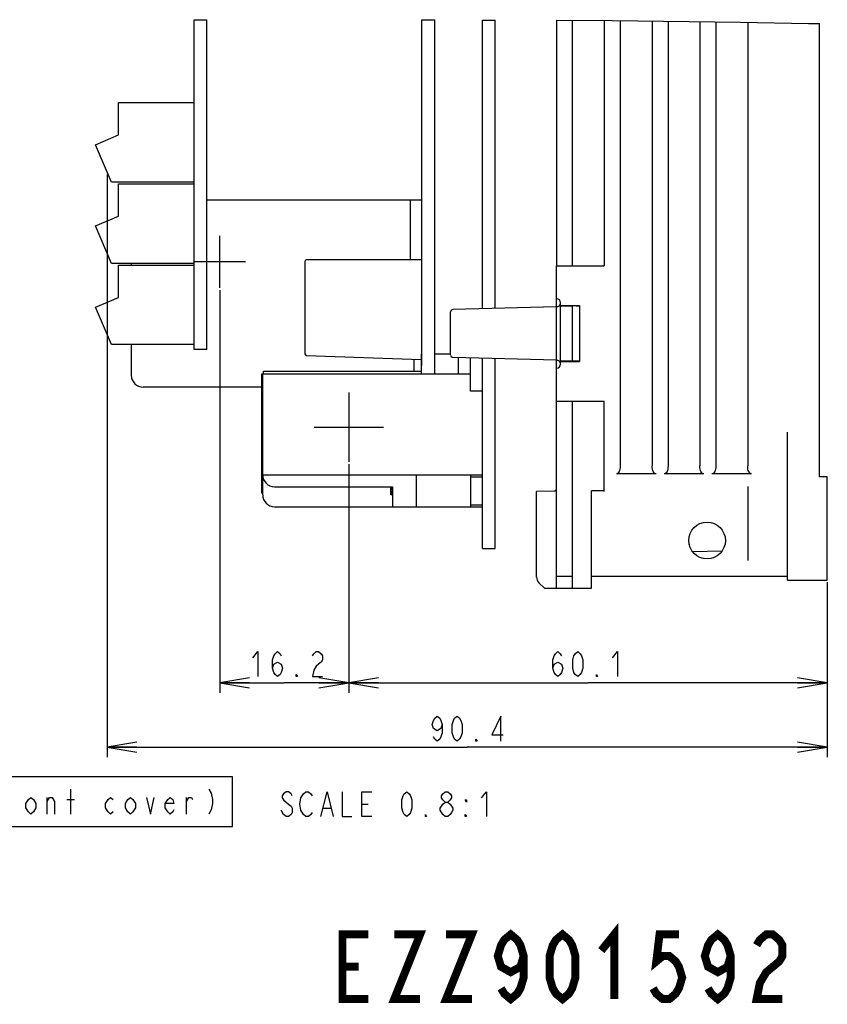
# Model space of a CAD drawing. Extents: x 35 to 410, y 13 to 287.
# Tile 14 of 15: x 318 to 399, y 16 to 115. Entities that reach past the tile are written whole.
import ezdxf

# ---------------------------------------------------------------- set-up
doc = ezdxf.new("R2010")
doc.units = 0
doc.header["$LTSCALE"] = 23.1
doc.layers.get('0').update_dxf_attribs({"linetype": 'CONTINUOUS'})
doc.layers.add('ALL_DIM', color=7, linetype='CONTINUOUS')
doc.layers.add('ALL_NOTE', color=7, linetype='CONTINUOUS')
doc.dimstyles.get("Standard").update_dxf_attribs({"dimtxt": 2.5, "dimasz": 2.5, "dimexe": 1.25, "dimexo": 0.625, "dimtad": 1, "dimcen": 2.5, "dimazin": 3, "dimtfac": 1, "dimtmove": 0, "dimatfit": 3})

# ---------------------------------------------------------------- blocks, each defined once
blk = doc.blocks.new('_OPEN')
at = {"color": 0, "linetype": 'BYBLOCK'}
for p, q in [((0, 0), (-1, 0.167)), ((-1, -0.167), (0, 0)), ((-1, 0), (0, 0))]:
    blk.add_line(p, q, dxfattribs=at)
blk = doc.blocks.new('*D12')
at = {"layer": 'ALL_DIM', "color": 2, "linetype": 'CONTINUOUS'}
for p, q in [((350.734, 70.517), (350.734, 47.557)), ((398.814, 58.672), (398.814, 47.557)), ((350.734, 48.557), (374.774, 48.557)), ((398.814, 48.557), (374.774, 48.557))]:
    blk.add_line(p, q, dxfattribs=at)
at = {"layer": 'ALL_DIM', "color": 2, "linetype": 'CONTINUOUS', "xscale": 3, "yscale": 3, "zscale": 3, "rotation": 180}
blk.add_blockref('_OPEN', (350.734, 48.557), dxfattribs=at)
at = {"layer": 'ALL_DIM', "color": 2, "linetype": 'CONTINUOUS', "xscale": 3, "yscale": 3, "zscale": 3}
blk.add_blockref('_OPEN', (398.814, 48.557), dxfattribs=at)
blk = doc.blocks.new('*D13')
at = {"layer": 'ALL_DIM', "color": 2, "linetype": 'CONTINUOUS'}
for p, q in [((337.774, 87.997), (337.774, 47.557)), ((350.734, 70.517), (350.734, 47.557)), ((337.774, 48.557), (344.254, 48.557)), ((350.734, 48.557), (344.254, 48.557))]:
    blk.add_line(p, q, dxfattribs=at)
at = {"layer": 'ALL_DIM', "color": 2, "linetype": 'CONTINUOUS', "xscale": 3, "yscale": 3, "zscale": 3, "rotation": 180}
blk.add_blockref('_OPEN', (337.774, 48.557), dxfattribs=at)
at = {"layer": 'ALL_DIM', "color": 2, "linetype": 'CONTINUOUS', "xscale": 3, "yscale": 3, "zscale": 3}
blk.add_blockref('_OPEN', (350.734, 48.557), dxfattribs=at)
blk = doc.blocks.new('*D14')
at = {"layer": 'ALL_DIM', "color": 2, "linetype": 'CONTINUOUS'}
for p, q in [((326.463, 99.609), (326.463, 41.071)), ((398.814, 58.108), (398.814, 41.071)), ((326.463, 42.071), (362.639, 42.071)), ((398.814, 42.071), (362.639, 42.071))]:
    blk.add_line(p, q, dxfattribs=at)
at = {"layer": 'ALL_DIM', "color": 2, "linetype": 'CONTINUOUS', "xscale": 3, "yscale": 3, "zscale": 3, "rotation": 180}
blk.add_blockref('_OPEN', (326.463, 42.071), dxfattribs=at)
at = {"layer": 'ALL_DIM', "color": 2, "linetype": 'CONTINUOUS', "xscale": 3, "yscale": 3, "zscale": 3}
blk.add_blockref('_OPEN', (398.814, 42.071), dxfattribs=at)

msp = doc.modelspace()

# ---------------------------------------------------------------- linework, layer by layer
at = {"color": 7, "linetype": 'CONTINUOUS'}
for p, q in [((335.214, 82.047), (335.214, 115.172)), ((335.214, 115.172), (335.815, 115.169)), ((335.815, 115.169), (336.494, 115.168)), ((336.494, 82.047), (336.494, 115.168)), ((358.094, 80.447), (358.094, 115.144)), ((358.094, 115.144), (359.374, 115.144)), ((359.374, 79.607), (359.374, 115.144)), ((364.174, 86.131), (364.174, 115.14)), ((364.174, 115.14), (365.454, 115.135)), ((365.454, 86.164), (365.454, 115.135)), ((371.614, 115.109), (371.614, 90.457)), ((371.614, 115.109), (377.189, 115.086)), ((373.214, 90.457), (373.214, 115.103)), ((376.414, 115.09), (376.414, 90.447)), ((377.189, 115.086), (390.08, 114.915)), ((378.014, 115.075), (378.014, 70.338)), ((381.214, 115.033), (381.214, 70.338)), ((382.814, 115.012), (382.814, 70.338)), ((386.014, 114.969), (386.014, 70.338)), ((387.614, 114.948), (387.614, 70.338)), ((390.08, 114.915), (396.92, 114.782)), ((390.814, 114.901), (390.814, 70.338)), ((396.92, 114.782), (398.014, 114.784)), ((398.014, 69.247), (398.014, 114.784)), ((327.614, 103.594), (327.614, 106.847)), ((327.614, 106.847), (335.214, 106.847)), ((325.294, 102.607), (327.614, 103.594)), ((326.894, 98.847), (325.294, 102.607)), ((335.214, 98.847), (326.894, 98.847)), ((327.614, 95.434), (327.614, 98.687)), ((327.614, 98.687), (335.214, 98.687)), ((358.094, 97.047), (336.494, 97.047)), ((356.894, 97.047), (356.894, 91.047)), ((325.294, 94.447), (327.614, 95.434)), ((326.894, 90.687), (325.294, 94.447)), ((337.774, 88.247), (337.774, 93.447)), ((358.094, 91.047), (346.494, 91.047)), ((335.214, 90.687), (326.894, 90.687)), ((327.614, 87.274), (327.614, 90.527)), ((327.614, 90.527), (335.214, 90.527)), ((328.894, 90.687), (328.894, 90.527)), ((340.374, 90.847), (335.174, 90.847)), ((346.334, 90.887), (346.334, 81.601)), ((371.614, 90.457), (373.214, 90.457)), ((371.614, 90.447), (376.414, 90.447)), ((371.614, 80.968), (371.614, 90.447)), ((325.294, 86.287), (327.614, 87.274)), ((326.894, 82.527), (325.294, 86.287)), ((371.614, 86.325), (361.208, 86.053)), ((372.014, 86.447), (372.014, 86.729)), ((372.014, 86.447), (373.934, 86.447)), ((372.014, 86.44), (373.214, 86.419)), ((372.014, 80.854), (372.014, 86.44)), ((373.579, 86.419), (373.214, 86.419)), ((373.214, 80.875), (373.214, 86.419)), ((373.579, 86.419), (373.721, 86.42)), ((373.934, 86.447), (373.902, 86.426)), ((373.934, 86.447), (373.934, 80.847)), ((360.974, 81.492), (360.974, 85.813)), ((335.214, 82.527), (326.894, 82.527)), ((328.894, 82.527), (328.894, 79.447)), ((336.494, 82.047), (335.214, 82.047)), ((346.489, 81.442), (358.014, 81.049)), ((358.094, 81.607), (358.014, 81.607)), ((358.014, 81.607), (358.014, 79.607)), ((359.374, 81.607), (360.974, 81.607)), ((371.614, 80.968), (361.208, 81.241)), ((361.774, 79.607), (361.774, 81.226)), ((362.974, 77.847), (362.974, 81.194)), ((364.174, 62.047), (364.174, 81.163)), ((365.454, 62.047), (365.454, 81.129)), ((357.294, 79.847), (357.294, 81.074)), ((371.614, 76.847), (371.614, 80.965)), ((373.214, 80.875), (372.014, 80.854)), ((372.014, 80.847), (373.934, 80.847)), ((372.014, 80.565), (372.014, 80.847)), ((373.579, 80.875), (373.214, 80.875)), ((373.934, 80.847), (373.902, 80.868)), ((342.014, 67.607), (342.014, 79.607)), ((342.014, 79.607), (362.974, 79.607)), ((342.094, 67.447), (342.094, 79.607)), ((342.174, 79.607), (342.174, 79.847)), ((342.174, 79.847), (358.014, 79.847)), ((342.014, 78.247), (330.094, 78.247)), ((350.734, 77.727), (350.734, 70.767)), ((364.174, 77.847), (362.974, 77.847)), ((371.614, 76.847), (376.414, 76.847)), ((371.614, 76.836), (373.214, 76.836)), ((371.614, 58.047), (371.614, 76.836)), ((373.214, 58.047), (373.214, 76.836)), ((376.414, 67.77), (376.414, 76.847)), ((347.254, 74.247), (354.214, 74.247)), ((394.814, 58.847), (394.814, 73.746)), ((342.094, 69.447), (364.174, 69.447)), ((357.534, 66.247), (357.534, 69.447)), ((362.974, 69.447), (362.974, 66.247)), ((362.974, 69.247), (364.174, 69.247)), ((381.608, 69.532), (377.62, 69.532)), ((386.408, 69.532), (382.42, 69.532)), ((391.208, 69.532), (387.22, 69.532)), ((398.814, 69.233), (398.014, 69.247)), ((390.814, 68.275), (390.814, 60.847)), ((398.814, 58.847), (398.814, 69.233)), ((342.014, 67.607), (342.094, 67.607)), ((343.294, 68.247), (355.134, 68.247)), ((354.974, 67.447), (354.974, 68.247)), ((355.134, 68.196), (354.974, 68.196)), ((355.134, 68.094), (354.974, 68.094)), ((355.134, 67.957), (354.974, 67.957)), ((355.134, 67.821), (354.974, 67.821)), ((355.134, 67.719), (354.974, 67.719)), ((355.134, 67.617), (354.974, 67.617)), ((355.134, 67.549), (354.974, 67.549)), ((355.134, 67.481), (354.974, 67.481)), ((355.134, 67.447), (354.974, 67.447)), ((355.134, 68.247), (355.134, 66.247)), ((371.378, 67.81), (369.614, 67.779)), ((369.614, 59.178), (369.614, 67.779)), ((376.414, 67.845), (375.134, 67.845)), ((375.134, 58.047), (375.134, 67.845)), ((362.974, 66.447), (364.174, 66.447)), ((343.294, 66.247), (364.174, 66.247)), ((364.174, 62.047), (365.454, 62.047)), ((388.22, 61.79), (385.297, 61.714)), ((369.848, 58.612), (370.414, 58.047)), ((373.214, 59.247), (371.614, 59.247)), ((394.814, 59.247), (375.134, 59.247)), ((394.814, 58.847), (398.814, 58.847)), ((370.414, 58.047), (375.134, 58.047))]:
    msp.add_line(p, q, dxfattribs=at)
for points in [[(373.721, 86.42), (373.782, 86.421), (373.831, 86.422), (373.869, 86.423), (373.893, 86.424), (373.902, 86.426)], [(373.902, 80.868), (373.893, 80.869), (373.869, 80.871), (373.831, 80.872), (373.782, 80.873), (373.721, 80.874), (373.579, 80.875)], [(378.014, 70.338), (378.007, 70.175), (377.987, 70.026), (377.954, 69.894), (377.91, 69.778), (377.853, 69.678), (377.783, 69.599), (377.704, 69.549), (377.62, 69.532)], [(381.608, 69.532), (381.525, 69.549), (381.447, 69.598), (381.378, 69.674), (381.32, 69.774), (381.274, 69.892), (381.242, 70.025), (381.221, 70.174), (381.214, 70.338)], [(382.814, 70.338), (382.807, 70.175), (382.787, 70.026), (382.754, 69.894), (382.71, 69.778), (382.653, 69.678), (382.583, 69.599), (382.504, 69.549), (382.42, 69.532)], [(386.408, 69.532), (386.325, 69.549), (386.247, 69.598), (386.177, 69.674), (386.119, 69.775), (386.074, 69.892), (386.042, 70.026), (386.021, 70.174), (386.014, 70.338)], [(387.614, 70.338), (387.607, 70.175), (387.587, 70.026), (387.554, 69.894), (387.51, 69.778), (387.453, 69.678), (387.383, 69.599), (387.304, 69.549), (387.22, 69.532)], [(391.208, 69.532), (391.124, 69.549), (391.045, 69.599), (390.975, 69.678), (390.918, 69.778), (390.874, 69.894), (390.841, 70.026), (390.821, 70.175), (390.814, 70.338)]]:
    msp.add_lwpolyline(points, dxfattribs=at)
msp.add_circle((386.734, 62.847), 1.84, dxfattribs=at)
for centre, radius, start, end in [((346.494, 90.887), 0.16, 90, 180), ((371.614, 86.729), 0.4, 0, 90), ((371.614, 86.725), 0.4, 270, 342.38462), ((361.214, 85.813), 0.24, 91.5, 180), ((346.494, 81.601), 0.16, 180, 268.05191), ((361.214, 81.481), 0.24, 180, 268.5), ((371.614, 80.565), 0.4, 18, 90), ((371.614, 80.565), 0.4, 270, 360), ((330.094, 79.447), 1.2, 180, 270), ((343.294, 69.447), 1.2, 180, 270), ((343.294, 67.447), 1.2, 180, 270), ((371.374, 68.05), 0.24, 271, 359.99996), ((370.414, 59.178), 0.8, 180, 225)]:
    msp.add_arc(centre, radius, start, end, dxfattribs=at)
at = {"layer": 'ALL_DIM', "color": 2, "linetype": 'CONTINUOUS'}
for points in [[(341.091, 51.057), (341.591, 51.682), (341.591, 49.182)], [(343.091, 50.015), (343.216, 50.432), (343.591, 50.64), (343.966, 50.432), (344.091, 50.015), (343.966, 49.598), (343.841, 49.39), (343.591, 49.182), (343.341, 49.39), (343.216, 49.598), (343.091, 50.015), (343.091, 50.848), (343.216, 51.265), (343.341, 51.473), (343.591, 51.682), (343.841, 51.473), (343.966, 51.265)], [(347.091, 51.265), (347.216, 51.473), (347.466, 51.682), (347.716, 51.682), (347.966, 51.473), (348.091, 51.265), (348.091, 50.848), (347.966, 50.64), (347.716, 50.432), (347.466, 50.223), (347.216, 49.807), (347.091, 49.182), (348.091, 49.182)], [(371.242, 50.015), (371.367, 50.432), (371.742, 50.64), (372.117, 50.432), (372.242, 50.015), (372.117, 49.598), (371.992, 49.39), (371.742, 49.182), (371.492, 49.39), (371.367, 49.598), (371.242, 50.015), (371.242, 50.848), (371.367, 51.265), (371.492, 51.473), (371.742, 51.682), (371.992, 51.473), (372.117, 51.265)], [(373.742, 49.182), (373.492, 49.39), (373.367, 49.598), (373.242, 50.015), (373.242, 50.848), (373.367, 51.265), (373.492, 51.473), (373.742, 51.682), (373.992, 51.473), (374.117, 51.265), (374.242, 50.848), (374.242, 50.015), (374.117, 49.598), (373.992, 49.39), (373.742, 49.182)], [(377.242, 51.057), (377.742, 51.682), (377.742, 49.182)], [(345.591, 49.182), (345.466, 49.182), (345.466, 49.39), (345.591, 49.182)], [(375.742, 49.182), (375.617, 49.182), (375.617, 49.39), (375.742, 49.182)], [(360.127, 44.362), (360.002, 43.946), (359.627, 43.737), (359.252, 43.946), (359.127, 44.362), (359.252, 44.779), (359.377, 44.987), (359.627, 45.196), (359.877, 44.987), (360.002, 44.779), (360.127, 44.362), (360.127, 43.529), (360.002, 43.112), (359.877, 42.904), (359.627, 42.696), (359.377, 42.904), (359.252, 43.112)], [(361.627, 42.696), (361.377, 42.904), (361.252, 43.112), (361.127, 43.529), (361.127, 44.362), (361.252, 44.779), (361.377, 44.987), (361.627, 45.196), (361.877, 44.987), (362.002, 44.779), (362.127, 44.362), (362.127, 43.529), (362.002, 43.112), (361.877, 42.904), (361.627, 42.696)], [(366.002, 42.696), (366.002, 45.196), (365.127, 43.321), (366.252, 43.321)], [(363.627, 42.696), (363.502, 42.696), (363.502, 42.904), (363.627, 42.696)]]:
    msp.add_lwpolyline(points, dxfattribs=at)
at = {"layer": 'ALL_NOTE', "color": 2, "linetype": 'CONTINUOUS'}
for p, q in [((322.807, 35.37), (322.807, 37.87)), ((320.432, 35.37), (320.432, 37.037)), ((322.432, 36.828), (323.182, 36.828)), ((334.432, 35.37), (334.432, 37.037)), ((344.189, 35.323), (343.939, 35.74)), ((348.189, 35.948), (348.939, 35.948)), ((352.064, 36.365), (352.689, 36.365)), ((360.439, 35.115), (360.189, 35.323))]:
    msp.add_line(p, q, dxfattribs=at)
for points in [[(280.557, 34.12), (339.057, 34.12), (339.057, 39.12), (280.557, 39.12), (280.557, 34.12)], [(336.682, 37.87), (336.932, 37.453), (337.057, 36.828), (337.057, 36.412), (336.932, 35.787), (336.682, 35.37)], [(345.064, 37.198), (344.939, 37.407), (344.689, 37.615), (344.439, 37.615), (344.189, 37.407), (344.064, 37.198), (344.064, 36.99), (344.189, 36.782)], [(345.939, 35.74), (345.814, 36.365), (345.939, 36.99), (346.064, 37.198), (346.189, 37.407), (346.439, 37.615), (346.689, 37.615), (346.939, 37.407), (347.064, 37.198)], [(347.939, 35.115), (348.564, 37.615), (349.189, 35.115)], [(350.064, 37.615), (350.064, 35.115), (351.064, 35.115)], [(353.064, 35.115), (352.064, 35.115), (352.064, 37.615), (353.064, 37.615)], [(356.564, 35.115), (356.314, 35.323), (356.189, 35.532), (356.064, 35.948), (356.064, 36.782), (356.189, 37.198), (356.314, 37.407), (356.564, 37.615), (356.814, 37.407), (356.939, 37.198), (357.064, 36.782), (357.064, 35.948), (356.939, 35.532), (356.814, 35.323), (356.564, 35.115)], [(360.439, 36.573), (360.189, 36.782), (360.064, 36.99), (360.064, 37.198), (360.189, 37.407), (360.439, 37.615), (360.689, 37.615), (360.939, 37.407), (361.064, 37.198), (361.064, 36.99), (360.939, 36.782), (360.689, 36.573)], [(364.064, 36.99), (364.564, 37.615), (364.564, 35.115)], [(319.307, 35.995), (319.057, 35.578), (318.807, 35.37), (318.557, 35.578), (318.307, 35.995), (318.307, 36.412), (318.557, 36.828), (318.807, 37.037), (319.057, 36.828), (319.307, 36.412), (319.307, 35.995)], [(320.432, 36.62), (320.682, 37.037), (320.932, 37.037), (321.182, 36.62), (321.182, 35.37)], [(327.057, 35.578), (326.807, 35.37), (326.557, 35.578), (326.307, 35.995), (326.307, 36.412), (326.557, 36.828), (326.807, 37.037), (327.057, 36.828)], [(329.307, 35.995), (329.057, 35.578), (328.807, 35.37), (328.557, 35.578), (328.307, 35.995), (328.307, 36.412), (328.557, 36.828), (328.807, 37.037), (329.057, 36.828), (329.307, 36.412), (329.307, 35.995)], [(330.432, 37.037), (330.807, 35.37), (331.182, 37.037)], [(333.182, 35.787), (333.057, 35.578), (332.807, 35.37), (332.557, 35.578), (332.307, 35.995), (332.307, 36.412), (332.557, 36.828), (332.807, 37.037), (333.057, 36.828), (333.182, 36.412), (332.307, 36.412)], [(334.432, 36.62), (334.682, 37.037), (334.932, 37.037), (335.057, 36.828)], [(344.189, 36.782), (344.689, 36.365), (344.939, 36.157), (345.064, 35.948), (345.064, 35.532), (344.939, 35.323), (344.689, 35.115), (344.439, 35.115), (344.189, 35.323)], [(362.564, 36.782), (362.564, 36.573), (362.439, 36.782), (362.564, 36.782)], [(347.064, 35.532), (346.939, 35.323), (346.689, 35.115), (346.439, 35.115), (346.189, 35.323), (345.939, 35.74)], [(359.939, 35.948), (360.189, 36.365), (360.439, 36.573), (360.689, 36.573), (360.939, 36.365), (361.189, 35.948)], [(360.189, 35.323), (359.939, 35.74), (359.939, 35.948)], [(361.189, 35.948), (361.189, 35.74), (361.064, 35.532), (360.939, 35.323), (360.689, 35.115), (360.439, 35.115)], [(358.564, 35.115), (358.439, 35.115), (358.439, 35.323), (358.564, 35.115)], [(362.564, 35.115), (362.439, 35.115), (362.439, 35.323), (362.564, 35.115)]]:
    msp.add_lwpolyline(points, dxfattribs=at)
at = {"layer": 'ALL_NOTE', "color": 2, "linetype": 'CONTINUOUS', "const_width": 0.8}
for points in [[(368.31, 21.106), (367.985, 20.023), (367.01, 19.481), (366.035, 20.023), (365.71, 21.106), (366.035, 22.189), (366.36, 22.731), (367.01, 23.273), (367.66, 22.731), (367.985, 22.189), (368.31, 21.106), (368.31, 18.939), (367.985, 17.856), (367.66, 17.314), (367.01, 16.773), (366.36, 17.314), (366.035, 17.856)], [(372.21, 16.773), (371.56, 17.314), (371.235, 17.856), (370.91, 18.939), (370.91, 21.106), (371.235, 22.189), (371.56, 22.731), (372.21, 23.273), (372.86, 22.731), (373.185, 22.189), (373.51, 21.106), (373.51, 18.939), (373.185, 17.856), (372.86, 17.314), (372.21, 16.773)], [(376.11, 21.648), (377.41, 23.273), (377.41, 16.773)], [(389.11, 21.106), (388.785, 20.023), (387.81, 19.481), (386.835, 20.023), (386.51, 21.106), (386.835, 22.189), (387.16, 22.731), (387.81, 23.273), (388.46, 22.731), (388.785, 22.189), (389.11, 21.106), (389.11, 18.939), (388.785, 17.856), (388.46, 17.314), (387.81, 16.773), (387.16, 17.314), (386.835, 17.856)], [(352.71, 16.773), (350.11, 16.773), (350.11, 23.273), (352.71, 23.273)], [(355.31, 23.273), (357.91, 23.273), (355.31, 16.773), (357.91, 16.773)], [(360.51, 23.273), (363.11, 23.273), (360.51, 16.773), (363.11, 16.773)], [(383.91, 23.273), (381.96, 23.273), (381.635, 20.564), (382.285, 21.106), (382.935, 21.106), (383.585, 20.564), (383.91, 20.023), (384.235, 18.939), (383.91, 17.856), (383.585, 17.314), (382.935, 16.773), (382.285, 16.773), (381.635, 17.314), (381.31, 17.856)], [(391.71, 22.189), (392.035, 22.731), (392.685, 23.273), (393.335, 23.273), (393.985, 22.731), (394.31, 22.189), (394.31, 21.106), (393.985, 20.564), (393.335, 20.023), (392.685, 19.481), (392.035, 18.398), (391.71, 16.773), (394.31, 16.773)], [(350.11, 20.023), (351.735, 20.023)]]:
    msp.add_lwpolyline(points, dxfattribs=at)

# ---------------------------------------------------------------- dimensions: what is measured, and where the dimension line sits
at = {"layer": 'ALL_DIM', "color": 2, "linetype": 'CONTINUOUS'}
for base, p1, p2, picture, middle in [((398.814, 42.071), (326.463, 99.609), (398.814, 58.108), '*D14', (358.627, 42.696)), ((350.734, 48.557), (337.774, 87.997), (350.734, 70.517), '*D13', (340.591, 49.182)), ((398.814, 48.557), (350.734, 70.517), (398.814, 58.672), '*D12', (370.742, 49.182))]:
    dim = msp.add_linear_dim(base=base, p1=p1, p2=p2, dimstyle='Standard', dxfattribs=at)
    dim.commit()
    dim.dimension.update_dxf_attribs({"geometry": picture, "text_midpoint": middle, "dimtype": 128})

doc.saveas('drawing.dxf')
